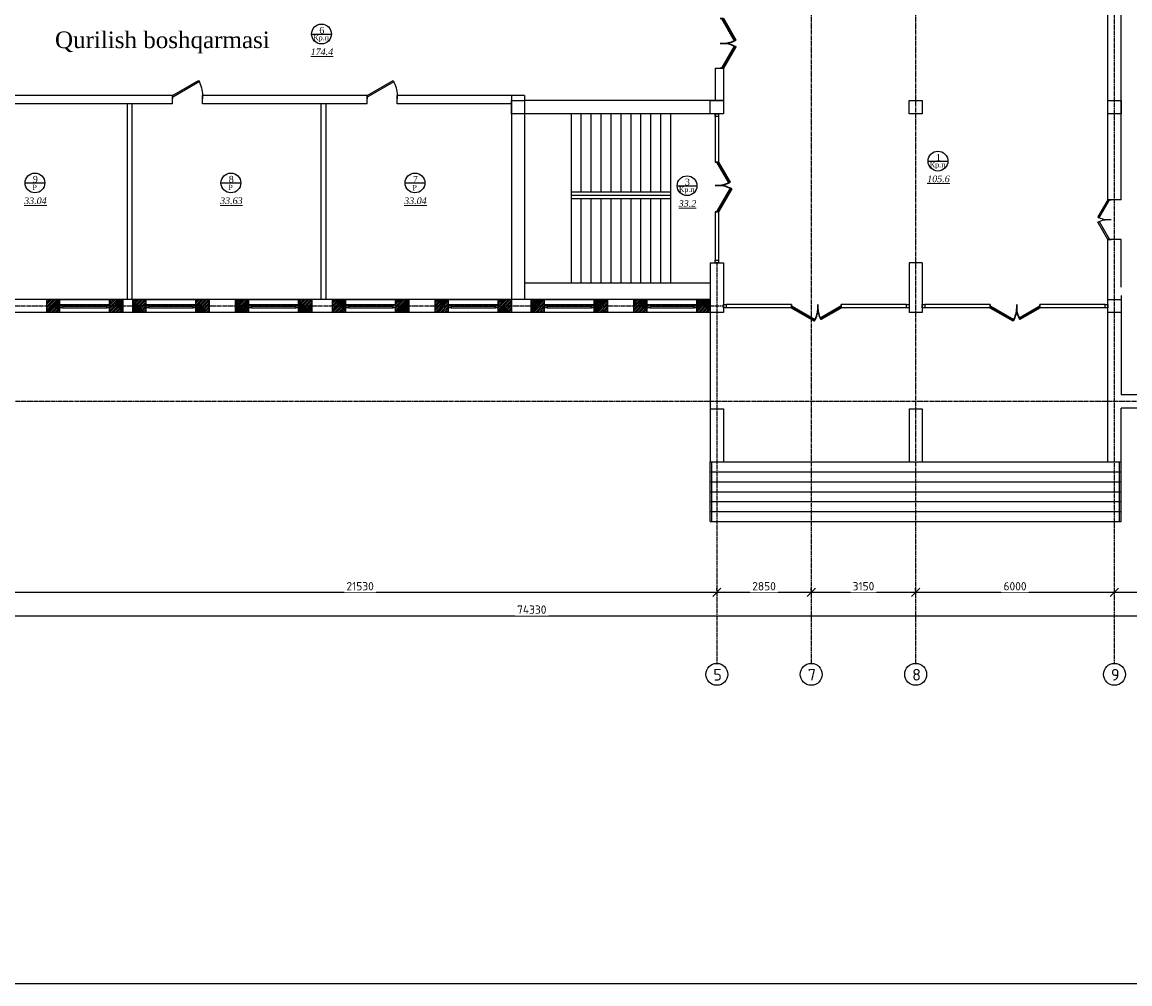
# Model space of a CAD drawing. Header units: inches. Extents: x 8001 to 766003, y -84601 to 563258.
# Tile 29 of 188: x 220290 to 253720, y 129273 to 158280. Entities that reach past the tile are written whole.
import ezdxf

# ---------------------------------------------------------------- set-up
doc = ezdxf.new("R2010")
doc.units = ezdxf.units.IN
doc.header["$MEASUREMENT"] = 0
doc.linetypes.add('Dashed', pattern=[19.05, 12.7, -6.35])
doc.layers.add('.', color=7, linetype='Continuous', lineweight=15)
doc.layers.add('0_Ном._пера__5', color=5, linetype='Continuous', lineweight=30)
doc.layers.add('PDF_Text', color=7, linetype='Continuous', true_color=0x002eb8)
doc.layers.add('РАЗРЕЗ', color=7, linetype='Continuous')
doc.styles.add('PDF ISOCPEUR', font='isocpeur.ttf')
doc.styles.get("Standard").update_dxf_attribs({"font": 'arial.ttf'})
doc.styles.add('Text style', font='isocpeur.ttf', dxfattribs={"height": 250})
doc.styles.add('TIEMS', font='times.ttf')
doc.dimstyles.new('Dim Style', dxfattribs={"dimtxt": 250, "dimasz": 250, "dimexe": 125, "dimexo": 62.5, "dimgap": 62.5, "dimtad": 1, "dimdec": 0, "dimtxsty": 'Text style', "dimblk": 'OBLIQUE', "dimcen": 250, "dimclrd": 256, "dimclre": 256, "dimclrt": 256, "dimadec": 0, "dimazin": 0, "dimtfac": 1, "dimtdec": 0, "dimtmove": 0, "dimatfit": 3, "dimldrblk": 'OBLIQUE', "dimfxl": 1, "dimlwd": -1, "dimlwe": -1, "dimarcsym": 0})

# ---------------------------------------------------------------- blocks, each defined once
blk = doc.blocks.new('*U278')
at = {"color": 5}
for p, q in [((0, 0), (0, -4)), ((-24, 0), (-24, -4))]:
    blk.add_line(p, q, dxfattribs=at)
blk.add_lwpolyline([(0, 0), (-20.8, 12), (-21.7, 10.5), (-0.9, -1.5)], close=True, dxfattribs=at)
blk.add_arc((0, 0), 24, 150, 180, dxfattribs=at)
blk = doc.blocks.new('*U290')
at = {"color": 5}
for p, q in [((0, 0), (0, -4)), ((-36, 0), (-36, -4))]:
    blk.add_line(p, q, dxfattribs=at)
blk.add_lwpolyline([(0, 0), (-31.2, 18), (-32.1, 16.5), (-0.9, -1.5)], close=True, dxfattribs=at)
blk.add_arc((0, 0), 36, 150, 180, dxfattribs=at)
blk = doc.blocks.new('_Oblique')
at = {"color": 0, "linetype": 'ByBlock', "lineweight": -2}
blk.add_line((-0.5, -0.5), (0.5, 0.5), dxfattribs=at)
blk = doc.blocks.new('*D223')
at = {"transparency": 16777216}
for p, q in [((231148, 177079), (231148, 177142)), ((244448, 177017), (231148, 177017)), ((244448, 177079), (244448, 177142))]:
    blk.add_line(p, q, dxfattribs=at)
at = {"layer": 'Defpoints', "color": 0, "transparency": 16777216}
for p in [(231148, 177017), (231148, 177017), (244448, 177017)]:
    blk.add_point(p, dxfattribs=at)
at = {"transparency": 16777216, "xscale": 250, "yscale": 250, "zscale": 250, "rotation": 180}
blk.add_blockref('_Oblique', (231148, 177017), dxfattribs=at)
at = {"transparency": 16777216, "xscale": 250, "yscale": 250, "zscale": 250}
blk.add_blockref('_Oblique', (244448, 177017), dxfattribs=at)
at = {"transparency": 16777216, "insert": (237798, 177204), "char_height": 250, "attachment_point": 5, "style": 'Text style', "bg_fill": 3, "box_fill_scale": 1.25, "bg_fill_color": 256, "bg_fill_true_color": 13158600, "bg_fill_transparency": 0}
blk.add_mtext('13300', dxfattribs=at)
blk = doc.blocks.new('*D224')
at = {"transparency": 16777216}
for p, q in [((225148, 177079), (225148, 177142)), ((231148, 177017), (225148, 177017)), ((231148, 177079), (231148, 177142))]:
    blk.add_line(p, q, dxfattribs=at)
at = {"layer": 'Defpoints', "color": 0, "transparency": 16777216}
for p in [(225148, 177017), (225148, 177017), (231148, 177017)]:
    blk.add_point(p, dxfattribs=at)
at = {"transparency": 16777216, "xscale": 250, "yscale": 250, "zscale": 250, "rotation": 180}
blk.add_blockref('_Oblique', (225148, 177017), dxfattribs=at)
at = {"transparency": 16777216, "xscale": 250, "yscale": 250, "zscale": 250}
blk.add_blockref('_Oblique', (231148, 177017), dxfattribs=at)
at = {"transparency": 16777216, "insert": (228148, 177204), "char_height": 250, "attachment_point": 5, "style": 'Text style', "bg_fill": 3, "box_fill_scale": 1.25, "bg_fill_color": 256, "bg_fill_true_color": 13158600, "bg_fill_transparency": 0}
blk.add_mtext('6000', dxfattribs=at)
blk = doc.blocks.new('*D225')
at = {"transparency": 16777216}
for p, q in [((221998, 177079), (221998, 177142)), ((225148, 177017), (221998, 177017)), ((225148, 177079), (225148, 177142))]:
    blk.add_line(p, q, dxfattribs=at)
at = {"layer": 'Defpoints', "color": 0, "transparency": 16777216}
for p in [(221998, 177017), (221998, 177017), (225148, 177017)]:
    blk.add_point(p, dxfattribs=at)
at = {"transparency": 16777216, "xscale": 250, "yscale": 250, "zscale": 250, "rotation": 180}
blk.add_blockref('_Oblique', (221998, 177017), dxfattribs=at)
at = {"transparency": 16777216, "xscale": 250, "yscale": 250, "zscale": 250}
blk.add_blockref('_Oblique', (225148, 177017), dxfattribs=at)
at = {"transparency": 16777216, "insert": (223573, 177204), "char_height": 250, "attachment_point": 5, "style": 'Text style', "bg_fill": 3, "box_fill_scale": 1.25, "bg_fill_color": 256, "bg_fill_true_color": 13158600, "bg_fill_transparency": 0}
blk.add_mtext('3150', dxfattribs=at)
blk = doc.blocks.new('*D226')
at = {"transparency": 16777216}
for p, q in [((219148, 177079), (219148, 177142)), ((221998, 177017), (219148, 177017)), ((221998, 177079), (221998, 177142))]:
    blk.add_line(p, q, dxfattribs=at)
at = {"layer": 'Defpoints', "color": 0, "transparency": 16777216}
for p in [(219148, 177017), (219148, 177017), (221998, 177017)]:
    blk.add_point(p, dxfattribs=at)
at = {"transparency": 16777216, "xscale": 250, "yscale": 250, "zscale": 250, "rotation": 180}
blk.add_blockref('_Oblique', (219148, 177017), dxfattribs=at)
at = {"transparency": 16777216, "xscale": 250, "yscale": 250, "zscale": 250}
blk.add_blockref('_Oblique', (221998, 177017), dxfattribs=at)
at = {"transparency": 16777216, "insert": (220573, 177204), "char_height": 250, "attachment_point": 5, "style": 'Text style', "bg_fill": 3, "box_fill_scale": 1.25, "bg_fill_color": 256, "bg_fill_true_color": 13158600, "bg_fill_transparency": 0}
blk.add_mtext('2850', dxfattribs=at)
blk = doc.blocks.new('*D227')
at = {"transparency": 16777216}
for p, q in [((197618, 177079), (197618, 177142)), ((219148, 177017), (197618, 177017)), ((219148, 177079), (219148, 177142))]:
    blk.add_line(p, q, dxfattribs=at)
at = {"layer": 'Defpoints', "color": 0, "transparency": 16777216}
for p in [(197618, 177017), (197618, 177017), (219148, 177017)]:
    blk.add_point(p, dxfattribs=at)
at = {"transparency": 16777216, "xscale": 250, "yscale": 250, "zscale": 250, "rotation": 180}
blk.add_blockref('_Oblique', (197618, 177017), dxfattribs=at)
at = {"transparency": 16777216, "xscale": 250, "yscale": 250, "zscale": 250}
blk.add_blockref('_Oblique', (219148, 177017), dxfattribs=at)
at = {"transparency": 16777216, "insert": (208383, 177204), "char_height": 250, "attachment_point": 5, "style": 'Text style', "bg_fill": 3, "box_fill_scale": 1.25, "bg_fill_color": 256, "bg_fill_true_color": 13158600, "bg_fill_transparency": 0}
blk.add_mtext('21530', dxfattribs=at)
blk = doc.blocks.new('*D230')
at = {"transparency": 16777216}
for p, q in [((176598, 176387), (176598, 176186)), ((176598, 176311), (250528, 176311)), ((250528, 176374), (250528, 176436))]:
    blk.add_line(p, q, dxfattribs=at)
at = {"layer": 'Defpoints', "color": 0, "transparency": 16777216}
for p in [(176598, 176450), (250528, 176311), (250528, 176311)]:
    blk.add_point(p, dxfattribs=at)
at = {"transparency": 16777216, "xscale": 250, "yscale": 250, "zscale": 250, "rotation": 180}
blk.add_blockref('_Oblique', (176598, 176311), dxfattribs=at)
at = {"transparency": 16777216, "xscale": 250, "yscale": 250, "zscale": 250}
blk.add_blockref('_Oblique', (250528, 176311), dxfattribs=at)
at = {"transparency": 16777216, "insert": (213563, 176499), "char_height": 250, "attachment_point": 5, "style": 'Text style', "bg_fill": 3, "box_fill_scale": 1.25, "bg_fill_color": 256, "bg_fill_true_color": 13158600, "bg_fill_transparency": 0}
blk.add_mtext('74330', dxfattribs=at)
blk = doc.blocks.new('wrw')
at = {"layer": '.'}
h = blk.add_hatch(dxfattribs=at)
h.set_pattern_fill('JIS_LC_8', color=32, scale=5)
h.set_pattern_definition([(45, (0, 0), (-27.57716447, 27.57716447), []), (45, (2, 0), (-27.57716447, 27.57716447), [])])
h.paths.add_polyline_path([(-1675824, -1869871), (-1676224, -1869871), (-1676224, -1870071), (-1675824, -1870071), (-1675824, -1870021)])
h.paths.add_polyline_path([(-1675824, -1870071), (-1676224, -1870071), (-1676224, -1870271), (-1675824, -1870271)])
h.paths.add_polyline_path([(-1673924, -1870071), (-1674324, -1870071), (-1674324, -1870121), (-1674324, -1870271), (-1673924, -1870271)])
h.paths.add_polyline_path([(-1673924, -1869871), (-1674324, -1869871), (-1674324, -1870071), (-1673924, -1870071)])
for p, q in [((-1676224, -1870271), (-1676224, -1869871)), ((-1675824, -1870271), (-1675824, -1869871)), ((-1674324, -1870271), (-1674324, -1869871)), ((-1673924, -1870271), (-1673924, -1869871))]:
    blk.add_line(p, q)
at = {"color": 5, "linetype": 'ByBlock', "lineweight": 25, "ltscale": 2}
for points in [[(-1675824, -1870021), (-1675744, -1870021), (-1675744, -1870121), (-1675824, -1870121)], [(-1674404, -1870021), (-1674324, -1870021), (-1674324, -1870121), (-1674404, -1870121)]]:
    blk.add_lwpolyline(points, close=True, dxfattribs=at)
at = {"color": 5}
for points in [[(-1675744, -1870021), (-1674404, -1870021)], [(-1675744, -1870071), (-1674404, -1870071)], [(-1675744, -1870121), (-1674404, -1870121)]]:
    blk.add_lwpolyline(points, dxfattribs=at)
blk = doc.blocks.new('*U303')
at = {"color": 5}
for p, q in [((0, 0), (0, 4)), ((28, 0), (28, 4))]:
    blk.add_line(p, q, dxfattribs=at)
blk.add_lwpolyline([(0, 0), (24.2, -14), (25.1, -12.5), (0.9, 1.5)], close=True, dxfattribs=at)
blk.add_arc((0, 0), 28, 330, 0, dxfattribs=at)
blk = doc.blocks.new('*U304')
at = {"color": 5}
for p, q in [((0, 0), (0, 4)), ((32, 0), (32, 4))]:
    blk.add_line(p, q, dxfattribs=at)
blk.add_lwpolyline([(0, 0), (27.7, -16), (28.6, -14.5), (0.9, 1.5)], close=True, dxfattribs=at)
blk.add_arc((0, 0), 32, 330, 0, dxfattribs=at)
blk = doc.blocks.new('*U291')
at = {"color": 5}
for p, q in [((-30, 0), (-30, 4)), ((0, 0), (0, 4))]:
    blk.add_line(p, q, dxfattribs=at)
blk.add_lwpolyline([(0, 0), (-26, -15), (-26.9, -13.5), (-0.9, 1.5)], close=True, dxfattribs=at)
blk.add_arc((0, 0), 30, 180, 210, dxfattribs=at)
blk = doc.blocks.new('sjjg')
at = {"color": 1, "linetype": 'Dashed', "ltscale": 2}
for p, q in [((231147.8, 174874.9), (231147.8, 230395.7)), ((225147.8, 230195.7), (225147.8, 174874.9)), ((219147.8, 186955.7), (219147.8, 174874.9)), ((219347.8, 185655.7), (170054.2, 185655.7)), ((248647.8, 182775.7), (170054.2, 182775.7))]:
    blk.add_line(p, q, dxfattribs=at)
for p, q in [((230947.8, 188861.1), (230947.8, 194725.7)), ((231347.8, 188861.1), (231347.8, 194725.7)), ((219097.8, 192825.7), (219097.8, 191855.7)), ((219097.8, 192825.7), (219347.8, 192825.7)), ((219347.8, 192825.7), (219347.8, 191455.7)), ((202723.6, 192005.7), (197773.6, 192005.7)), ((202723.6, 191755.7), (202723.6, 192005.7)), ((208597.8, 192005.7), (203623.6, 192005.7)), ((203623.6, 191755.7), (203623.6, 192005.7)), ((208597.8, 191755.7), (208597.8, 192005.7)), ((213347.8, 192005.7), (209497.8, 192005.7)), ((209497.8, 191755.7), (209497.8, 192005.7)), ((212947.8, 192005.7), (212947.8, 185855.7)), ((213347.8, 192005.7), (213347.8, 185855.7)), ((202723.6, 191755.7), (197773.6, 191755.7)), ((201347.8, 191755.7), (201347.8, 185855.7)), ((201497.8, 191755.7), (201497.8, 185855.7)), ((208597.8, 191755.7), (203623.6, 191755.7)), ((207197.8, 191755.7), (207197.8, 185855.7)), ((207347.8, 191755.7), (207347.8, 185855.7)), ((212947.8, 191755.7), (209497.8, 191755.7)), ((219347.8, 191855.7), (213347.8, 191855.7)), ((219347.8, 191455.7), (213347.8, 191455.7)), ((214747.8, 191455.7), (214747.8, 186355.7)), ((215047.8, 191455.7), (215047.8, 189100.7)), ((215347.8, 191455.7), (215347.8, 189100.7)), ((215647.8, 191455.7), (215647.8, 189100.7)), ((215947.8, 191455.7), (215947.8, 189100.7)), ((216247.8, 191455.7), (216247.8, 189100.7)), ((216547.8, 191455.7), (216547.8, 189100.7)), ((216847.8, 191455.7), (216847.8, 189100.7)), ((217147.8, 191455.7), (217147.8, 189100.7)), ((217447.8, 191455.7), (217447.8, 189100.7)), ((217747.8, 191455.7), (217747.8, 186355.7)), ((214747.8, 189100.7), (217747.8, 189100.7)), ((214747.8, 189000.7), (217747.8, 189000.7)), ((214747.8, 188900.7), (217747.8, 188900.7)), ((215047.8, 188900.7), (215047.8, 186355.7)), ((215347.8, 188900.7), (215347.8, 186355.7)), ((215647.8, 188900.7), (215647.8, 186355.7)), ((215947.8, 188900.7), (215947.8, 186355.7)), ((216247.8, 188900.7), (216247.8, 186355.7)), ((216547.8, 188900.7), (216547.8, 186355.7)), ((216847.8, 188900.7), (216847.8, 186355.7)), ((217147.8, 188900.7), (217147.8, 186355.7)), ((217447.8, 188900.7), (217447.8, 186355.7)), ((231347.8, 188861.1), (230947.8, 188861.1)), ((230947.8, 180955.7), (230947.8, 187661.1)), ((231347.8, 187661.1), (230947.8, 187661.1)), ((231347.8, 186225.7), (231347.8, 187661.1)), ((218947.8, 186955.7), (218947.8, 185455.7)), ((219347.8, 186955.7), (219347.8, 185455.7)), ((224947.8, 186955.7), (224947.8, 185455.7)), ((225347.8, 186955.7), (225347.8, 185455.7)), ((213347.8, 186355.7), (218947.8, 186355.7)), ((231347.8, 185975.7), (231347.8, 182975.7)), ((218947.8, 185855.7), (176799.4, 185855.7)), ((198923.6, 185455.7), (198923.6, 185855.7)), ((201223.6, 185455.7), (201223.6, 185855.7)), ((201523.6, 185455.7), (201523.6, 185855.7)), ((203823.6, 185455.7), (203823.6, 185855.7)), ((204623.6, 185455.7), (204623.6, 185855.7)), ((206923.6, 185455.7), (206923.6, 185855.7)), ((207547.8, 185455.7), (207547.8, 185855.7)), ((209847.8, 185455.7), (209847.8, 185855.7)), ((210647.8, 185455.7), (210647.8, 185855.7)), ((212947.8, 185455.7), (212947.8, 185855.7)), ((213547.8, 185455.7), (213547.8, 185855.7)), ((215847.8, 185455.7), (215847.8, 185855.7)), ((216647.8, 185455.7), (216647.8, 185855.7)), ((218947.8, 185455.7), (218947.8, 185855.7)), ((219347.8, 185455.7), (176399.4, 185455.7)), ((218947.8, 185455.7), (218947.8, 180955.7)), ((244247.8, 182975.7), (231347.8, 182975.7)), ((218947.8, 182555.7), (218947.8, 180955.7)), ((218947.8, 182555.7), (219347.8, 182555.7)), ((219347.8, 182555.7), (219347.8, 180955.7)), ((224947.8, 182555.7), (224947.8, 180955.7)), ((224947.8, 182555.7), (225347.8, 182555.7)), ((225347.8, 182555.7), (225347.8, 180955.7)), ((248847.8, 182575.7), (231347.8, 182575.7)), ((231347.8, 180955.7), (231347.8, 182575.7)), ((218947.8, 180955.7), (219347.8, 180955.7)), ((218947.8, 180955.7), (230947.8, 180955.7)), ((218947.8, 179155.7), (218947.8, 180955.7)), ((224947.8, 180955.7), (225347.8, 180955.7)), ((230947.8, 180955.7), (231347.8, 180955.7)), ((231347.8, 179155.7), (231347.8, 180955.7)), ((218947.8, 180655.7), (231347.8, 180655.7)), ((218947.8, 180355.7), (231347.8, 180355.7)), ((218947.8, 180055.7), (231347.8, 180055.7)), ((218947.8, 179755.7), (231347.8, 179755.7)), ((218947.8, 179455.7), (231347.8, 179455.7)), ((218947.8, 179155.7), (231347.8, 179155.7))]:
    blk.add_line(p, q)
at = {"color": 5}
for p, q in [((218997.8, 179155.7), (218997.8, 180955.7)), ((231297.8, 179155.7), (231297.8, 180955.7))]:
    blk.add_line(p, q, dxfattribs=at)
for points in [[(212947.8, 191855.7), (213347.8, 191855.7), (213347.8, 191455.7), (212947.8, 191455.7)], [(218947.8, 191855.7), (219347.8, 191855.7), (219347.8, 191455.7), (218947.8, 191455.7)], [(224947.8, 191855.7), (225347.8, 191855.7), (225347.8, 191455.7), (224947.8, 191455.7)], [(230947.8, 191855.7), (231347.8, 191855.7), (231347.8, 191455.7), (230947.8, 191455.7)], [(230947.8, 185855.7), (231347.8, 185855.7), (231347.8, 185455.7), (230947.8, 185455.7)]]:
    blk.add_lwpolyline(points, close=True)
at = {"color": 5, "linetype": 'ByBlock', "lineweight": 25, "ltscale": 2}
for points in [[(219097.8, 191375.7), (219097.8, 191455.7), (219197.8, 191455.7), (219197.8, 191375.7)], [(219097.8, 186955.7), (219097.8, 187035.7), (219197.8, 187035.7), (219197.8, 186955.7)], [(219347.8, 185705.7), (219427.8, 185705.7), (219427.8, 185605.7), (219347.8, 185605.7)], [(224867.8, 185705.7), (224947.8, 185705.7), (224947.8, 185605.7), (224867.8, 185605.7)], [(225347.8, 185705.7), (225427.8, 185705.7), (225427.8, 185605.7), (225347.8, 185605.7)], [(230867.8, 185705.7), (230947.8, 185705.7), (230947.8, 185605.7), (230867.8, 185605.7)]]:
    blk.add_lwpolyline(points, close=True, dxfattribs=at)
for points in [[(218947.8, 186955.7), (219347.8, 186955.7)], [(225347.8, 186955.7), (224947.8, 186955.7)], [(225347.8, 185455.7), (224947.8, 185455.7)]]:
    blk.add_lwpolyline(points)
for centre in [(219147.8, 174544.9), (221997.8, 174544.9), (225147.8, 174544.9), (231147.8, 174544.9)]:
    blk.add_circle(centre, 330)
at = {"layer": 'РАЗРЕЗ', "color": 5, "linetype": 'ByBlock', "lineweight": 25, "ltscale": 2}
for p, q in [((219097.8, 191455.7), (219097.8, 189995.7)), ((219197.8, 191455.7), (219197.8, 189995.7)), ((219197.8, 189995.7), (219097.8, 189995.7)), ((219097.8, 188495.7), (219097.8, 187035.7)), ((219197.8, 188495.7), (219097.8, 188495.7)), ((219197.8, 188495.7), (219197.8, 187035.7)), ((221397.8, 185705.7), (219427.8, 185705.7)), ((221397.8, 185605.7), (219427.8, 185605.7)), ((221397.8, 185605.7), (221397.8, 185705.7)), ((224867.8, 185705.7), (222897.8, 185705.7)), ((222897.8, 185605.7), (222897.8, 185705.7)), ((224867.8, 185605.7), (222897.8, 185605.7)), ((227397.8, 185705.7), (225427.8, 185705.7)), ((227397.8, 185605.7), (225427.8, 185605.7)), ((227397.8, 185605.7), (227397.8, 185705.7)), ((230867.8, 185705.7), (228897.8, 185705.7)), ((228897.8, 185605.7), (228897.8, 185705.7)), ((230867.8, 185605.7), (228897.8, 185605.7))]:
    blk.add_line(p, q, dxfattribs=at)
at = {"layer": 'РАЗРЕЗ', "linetype": 'ByBlock', "lineweight": 25, "ltscale": 2}
for points in [[(206917.2, 193860.6), (207515.1, 193860.6)], [(225523.7, 190027.1), (226121.6, 190027.1)], [(198270.2, 189368.4), (198868.1, 189368.4)], [(204183.8, 189368.4), (204781.7, 189368.4)], [(209739, 189368.4), (210337, 189368.4)], [(217950.8, 189284.5), (218548.7, 189284.5)]]:
    blk.add_lwpolyline(points, dxfattribs=at)
for points in [[(198923.6, 185855.7), (201223.6, 185855.7), (201223.6, 185455.7), (198923.6, 185455.7)], [(201523.6, 185855.7), (203823.6, 185855.7), (203823.6, 185455.7), (201523.6, 185455.7)], [(204623.6, 185855.7), (206923.6, 185855.7), (206923.6, 185455.7), (204623.6, 185455.7)], [(207547.8, 185855.7), (209847.8, 185855.7), (209847.8, 185455.7), (207547.8, 185455.7)], [(210647.8, 185855.7), (212947.8, 185855.7), (212947.8, 185455.7), (210647.8, 185455.7)], [(213547.8, 185855.7), (215847.8, 185855.7), (215847.8, 185455.7), (213547.8, 185455.7)], [(216647.8, 185855.7), (218947.8, 185855.7), (218947.8, 185455.7), (216647.8, 185455.7)]]:
    blk.add_lwpolyline(points, close=True, dxfattribs=at)
at = {"layer": 'РАЗРЕЗ', "color": 5, "linetype": 'ByBlock', "lineweight": 25, "ltscale": 2}
for points in [[(221397.8, 185705.7), (221397.8, 185605.7)], [(227397.8, 185705.7), (227397.8, 185605.7)]]:
    blk.add_lwpolyline(points, dxfattribs=at)
at = {"layer": 'РАЗРЕЗ', "linetype": 'ByBlock', "lineweight": 25, "ltscale": 2}
for centre in [(207216.2, 193860.6), (225822.7, 190027.1), (198569.2, 189368.4), (204482.7, 189368.4), (210038, 189368.4), (218249.7, 189284.5)]:
    blk.add_circle(centre, 299, dxfattribs=at)
at = {"color": 5, "xscale": -25, "yscale": 25, "zscale": 25}
for p in [(202723.6, 192005.7), (208597.8, 192005.7)]:
    blk.add_blockref('*U290', p, dxfattribs=at)
at = {"color": 5, "yscale": 25, "zscale": 25}
for p, xscale, rotation in [((230947.8, 188861.1), 25, 90.00000000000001), ((230947.8, 187661.1), -25, 90)]:
    blk.add_blockref('*U278', p, dxfattribs=dict(at, xscale=xscale, rotation=rotation))
at = {"layer": '0_Ном._пера__5', "color": 5, "yscale": 25, "zscale": 25}
for name, p, xscale, rotation in [('*U291', (219347.8, 194325.7), 25, 90.00000000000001), ('*U291', (219347.8, 192825.7), -25, 90), ('*U303', (219197.8, 189995.7), -25, 90), ('*U304', (219197.8, 188495.7), 25, 90.00000000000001)]:
    blk.add_blockref(name, p, dxfattribs=dict(at, xscale=xscale, rotation=rotation))
for name, p, xscale in [('*U304', (221397.8, 185605.7), 25), ('*U303', (222897.8, 185605.7), -25), ('*U304', (227397.8, 185605.7), 25), ('*U303', (228897.8, 185605.7), -25)]:
    blk.add_blockref(name, p, dxfattribs=dict(at, xscale=xscale))
at = {"layer": 'РАЗРЕЗ', "linetype": 'ByBlock', "lineweight": 25}
for p in [(1875147.2, 2055726.6), (1877747.2, 2055726.6), (1880847.2, 2055726.6), (1883771.4, 2055726.6), (1886871.4, 2055726.6), (1889771.4, 2055726.6), (1892871.4, 2055726.6)]:
    blk.add_blockref('wrw', p, dxfattribs=at)
at = {"lineweight": 0, "ltscale": 100, "attachment_point": 5, "style": 'TIEMS'}
for s, insert, char_height, width in [('\\A1;6', (207227.6, 193971.5), 200, 250.18), ('\\A1;Кр.п', (207207.2, 193725.2), 160, 925.177), ('\\A1;1', (225834.1, 190138.1), 200, 250.18), ('\\A1;Кр.п', (225813.7, 189891.7), 160, 925.177), ('\\A1;9', (198580.6, 189479.4), 200, 250.18), ('\\A1;8', (204494.2, 189479.4), 200, 250.18), ('\\A1;7', (210049.4, 189479.4), 200, 250.18), ('\\A1;Р', (198560.3, 189233.1), 160, 925.177), ('\\A1;Р', (204473.8, 189233.1), 160, 925.177), ('\\A1;Р', (210029, 189226.8), 160, 925.177), ('\\A1;Кр.п', (218240.8, 189149.1), 160, 925.177), ('\\A1;3', (218261.1, 189395.4), 200, 250.18)]:
    blk.add_mtext(s, dxfattribs=dict(at, insert=insert, char_height=char_height, width=width))
at = {"color": 1, "insert": (202414.6, 193604), "char_height": 500, "width": 10196.265, "attachment_point": 5}
blk.add_mtext('{\\fTimes New Roman|b0|i0|c0|p18;Qurilish boshqarmasi}', dxfattribs=at)
at = {"lineweight": 0, "ltscale": 100, "char_height": 200, "attachment_point": 5, "style": 'TIEMS'}
for s, insert in [('\\A1;{\\fTimes New Roman|b0|i1|c204|p18;\\L174.4}', (207230.4, 193321.8)), ('\\A1;{\\fTimes New Roman|b0|i1|c204|p18;\\L105.6}', (225837, 189488.4)), ('\\A1;{\\fTimes New Roman|b0|i1|c204|p18;\\L33.04}', (198583.5, 188829.7)), ('\\A1;{\\fTimes New Roman|b0|i1|c204|p18;\\L33.63}', (204497, 188829.7)), ('\\A1;{\\fTimes New Roman|b0|i1|c204|p18;\\L33.04}', (210052.3, 188829.7)), ('\\A1;{\\fTimes New Roman|b0|i1|c204|p18;\\L33.2}', (218264, 188745.8))]:
    blk.add_mtext(s, dxfattribs=dict(at, insert=insert))
at = {"layer": 'PDF_Text', "color": 0, "style": 'PDF ISOCPEUR'}
for s, p in [('5', (219043.9, 174357.7)), ('7', (221893.9, 174357.7)), ('8', (225043.9, 174357.7)), ('9', (231043.9, 174357.7))]:
    blk.add_text(s, height=351.7, dxfattribs=at).set_placement(p)
dim = blk.add_linear_dim(base=(231147.8, 177016.5), p1=(244447.8, 177016.5), p2=(231147.8, 177016.5), dimstyle='Dim Style', override={"dimtfill": 1, "dimarcsym": 1})
dim.commit()
dim.dimension.update_dxf_attribs({"geometry": '*D223', "text_midpoint": (237797.8, 177204)})
dim = blk.add_linear_dim(base=(250527.8, 176311.2), p1=(176597.8, 176450), p2=(250527.8, 176311.2), text='74330', dimstyle='Dim Style', override={"dimtfill": 1, "dimarcsym": 1})
dim.commit()
dim.dimension.update_dxf_attribs({"geometry": '*D230', "text_midpoint": (213562.8, 176498.7)})
dim = blk.add_linear_dim(base=(225147.8, 177016.5), p1=(231147.8, 177016.5), p2=(225147.8, 177016.5), dimstyle='Dim Style', override={"dimtfill": 1, "dimarcsym": 1})
dim.commit()
dim.dimension.update_dxf_attribs({"geometry": '*D224', "text_midpoint": (228147.8, 177204)})
dim = blk.add_linear_dim(base=(221997.8, 177016.5), p1=(225147.8, 177016.5), p2=(221997.8, 177016.5), dimstyle='Dim Style', override={"dimtfill": 1, "dimarcsym": 1})
dim.commit()
dim.dimension.update_dxf_attribs({"geometry": '*D225', "text_midpoint": (223572.8, 177204)})
dim = blk.add_linear_dim(base=(219147.8, 177016.5), p1=(221997.8, 177016.5), p2=(219147.8, 177016.5), dimstyle='Dim Style', override={"dimtfill": 1, "dimarcsym": 1})
dim.commit()
dim.dimension.update_dxf_attribs({"geometry": '*D226', "text_midpoint": (220572.8, 177204)})
at = {"color": 1, "linetype": 'Dashed', "ltscale": 2}
blk.add_line((221997.8, 230195.7), (221997.8, 174874.9), dxfattribs=at)
dim = blk.add_linear_dim(base=(197617.8, 177016.5), p1=(219147.8, 177016.5), p2=(197617.8, 177016.5), dimstyle='Dim Style', override={"dimtfill": 1, "dimarcsym": 1})
dim.commit()
dim.dimension.update_dxf_attribs({"geometry": '*D227', "text_midpoint": (208382.8, 177204)})

msp = doc.modelspace()

# ---------------------------------------------------------------- block references
msp.add_blockref('sjjg', (22107.029, -35938.091))

# ---------------------------------------------------------------- next in the draw order: linework, layer by layer
msp.add_lwpolyline([(191105.77, 197672.808), (288605.77, 197672.808), (288605.77, 129272.808), (191105.77, 129272.808)], close=True)

doc.saveas('drawing.dxf')
